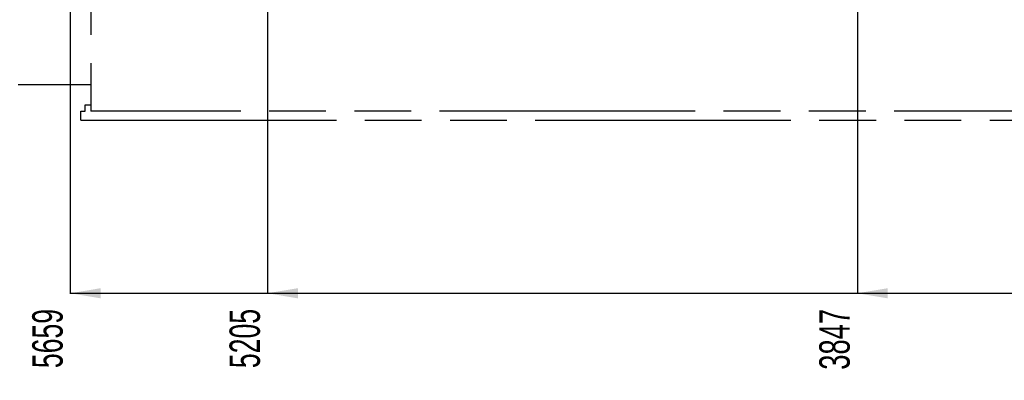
# Model space of a CAD drawing. Header units: millimetres. Extents: x 0 to 1189, y 0 to 841.
# Tile 73 of 106: x 595 to 708, y 500 to 542. Entities that reach past the tile are written whole.
import ezdxf
from ezdxf.enums import TextEntityAlignment as Align

# ---------------------------------------------------------------- set-up
doc = ezdxf.new("R2010")
doc.units = ezdxf.units.MM
doc.header["$LTSCALE"] = 65.395
doc.linetypes.add('PHANTOM', pattern=[0.8, 0.45, -0.05, 0.1, -0.05, 0.1, -0.05])
doc.layers.get('0').update_dxf_attribs({"linetype": 'CONTINUOUS'})
for name, color, linetype in [('32097_000000_TLKGS_MARKETING_ABL3', 7, 'CONTINUOUS'), ('32097_030000_TLKGS_V_ABL12', 7, 'CONTINUOUS'), ('32097_100000_TLKGS_V_ABL31', 7, 'CONTINUOUS'), ('32097_152000_01_SIMPLE1_T1_VOR_PBL33', 7, 'CONTINUOUS'), ('32097_152000_01_SIMPLE1_VORAB_ABL32', 7, 'CONTINUOUS'), ('new_view_1_VBL0', 7, 'CONTINUOUS')]:
    doc.layers.add(name, color=color, linetype=linetype)
doc.styles.get("Standard").update_dxf_attribs({"font": 'txt', "width": 0.6})
doc.dimstyles.new('DIMSTYLE_11', dxfattribs={"dimtxt": 3.5, "dimasz": 3.5, "dimexe": 1.8, "dimexo": 0, "dimgap": 0.875, "dimtad": 0, "dimtih": 1, "dimtoh": 1, "dimlfac": 20, "dimdsep": 46, "dimtxsty": 'Standard', "dimblk": '_FILLED', "dimblk1": '_FILLED', "dimblk2": '_FILLED', "dimcen": 0.09, "dimadec": 0, "dimazin": 0, "dimtp": 2, "dimtm": 2, "dimtfac": 1, "dimtofl": 0, "dimtmove": 0, "dimatfit": 3, "dimldrblk": '_FILLED', "dimfxl": 1, "dimtolj": 1, "dimarcsym": 0})

# ---------------------------------------------------------------- blocks, each defined once
blk = doc.blocks.new('*D39')
at = {"color": 2, "linetype": 'Continuous'}
blk.add_line((691, 555.98), (691, 510.41), dxfattribs=at)
at = {"color": 2, "linetype": 'Continuous', "width": 0.672619}
blk.add_text('3847', height=3.5, rotation=90, dxfattribs=at).set_placement((690.12, 508.66), align=Align.RIGHT)
blk = doc.blocks.new('_FILLED')
at = {"color": 0, "linetype": 'ByBlock'}
blk.add_solid([(0, 0), (-1, 0.167), (-1, -0.167)], dxfattribs=at)
blk = doc.blocks.new('*D40')
at = {"color": 2, "linetype": 'Continuous'}
blk.add_line((623.1, 555.98), (623.1, 510.41), dxfattribs=at)
at = {"color": 2, "linetype": 'Continuous', "width": 0.654762}
blk.add_text('5205', height=3.5, rotation=90, dxfattribs=at).set_placement((622.23, 508.66), align=Align.RIGHT)
blk = doc.blocks.new('*D41')
at = {"color": 2, "linetype": 'Continuous'}
blk.add_line((600.4, 569.65), (600.4, 510.41), dxfattribs=at)
at = {"color": 2, "linetype": 'Continuous', "width": 0.654762}
blk.add_text('5659', height=3.5, rotation=90, dxfattribs=at).set_placement((599.52, 508.66), align=Align.RIGHT)
blk = doc.blocks.new('32097_152000_01_SIMPLE1_T1_VOR_PBL33', base_point=(729.23, 552.61))
at = {"layer": '32097_152000_01_SIMPLE1_T1_VOR_PBL33', "color": 8, "linetype": 'PHANTOM'}
for p, q in [((602.75, 569.65), (602.75, 531.4)), ((602.75, 534.44), (594.4, 534.44)), ((602.1, 532.15), (602.75, 532.15)), ((602.1, 531.4), (602.1, 532.15)), ((601.6, 531.4), (602.1, 531.4)), ((601.6, 530.4), (601.6, 531.4)), ((881.6, 531.4), (602.75, 531.4)), ((601.6, 530.4), (881.6, 530.4))]:
    blk.add_line(p, q, dxfattribs=at)
blk = doc.blocks.new('32097_152000_01_SIMPLE1_VORAB_ABL32', base_point=(729.23, 556.02))
at = {"layer": '32097_152000_01_SIMPLE1_T1_VOR_PBL33'}
blk.add_blockref('32097_152000_01_SIMPLE1_T1_VOR_PBL33', (729.23, 552.61), dxfattribs=at)
blk = doc.blocks.new('32097_100000_TLKGS_V_ABL31', base_point=(729.23, 616.65))
at = {"layer": '32097_152000_01_SIMPLE1_VORAB_ABL32'}
blk.add_blockref('32097_152000_01_SIMPLE1_VORAB_ABL32', (729.23, 556.02), dxfattribs=at)
blk = doc.blocks.new('32097_030000_TLKGS_V_ABL12', base_point=(710.94, 639.92))
at = {"layer": '32097_100000_TLKGS_V_ABL31'}
blk.add_blockref('32097_100000_TLKGS_V_ABL31', (729.23, 616.65), dxfattribs=at)
blk = doc.blocks.new('32097_000000_TLKGS_MARKETING_ABL3', base_point=(713.72, 639.92))
at = {"layer": '32097_030000_TLKGS_V_ABL12'}
blk.add_blockref('32097_030000_TLKGS_V_ABL12', (710.94, 639.92), dxfattribs=at)
blk = doc.blocks.new('NEW_VIEW_1_VBL0', base_point=(706, 642.16))
at = {"layer": '32097_000000_TLKGS_MARKETING_ABL3'}
blk.add_blockref('32097_000000_TLKGS_MARKETING_ABL3', (713.72, 639.92), dxfattribs=at)

msp = doc.modelspace()

# ---------------------------------------------------------------- linework, layer by layer
at = {"color": 2, "linetype": 'Continuous'}
msp.add_line((600.4, 510.45992), (883.35, 510.45992), dxfattribs=at)
for points in [[(600.4, 510.45992), (603.9, 511.04492), (603.9, 509.87492)], [(623.1, 510.45992), (626.6, 511.04492), (626.6, 509.87492)], [(691, 510.45992), (694.5, 511.04492), (694.5, 509.87492)]]:
    msp.add_solid(points, dxfattribs=at)

# ---------------------------------------------------------------- block references
at = {"layer": 'new_view_1_VBL0'}
msp.add_blockref('NEW_VIEW_1_VBL0', (706.00373, 642.16278), dxfattribs=at)

# ---------------------------------------------------------------- dimensions: what is measured, and where the dimension line sits
at = {"color": 2, "linetype": 'Continuous'}
for feature_location, offset, origin, picture, middle in [((600.4, 569.65), (0, -59.24008), (883.35, 569.65), '*D41', (597.775, 503.74323)), ((623.1, 555.9805), (0, -45.57058), (883.35, 555.9805), '*D40', (620.475, 503.74327)), ((691, 555.9805), (0, -45.57058), (883.35, 555.9805), '*D39', (688.375, 503.61827))]:
    dim = msp.add_ordinate_dim(feature_location=feature_location, offset=offset, dtype=1, origin=origin, dimstyle='DIMSTYLE_11', override={"dimtad": 1, "dimtih": 0, "dimtoh": 0}, dxfattribs=at)
    dim.commit()
    dim.dimension.update_dxf_attribs({"geometry": picture, "text_midpoint": middle})

doc.saveas('drawing.dxf')
